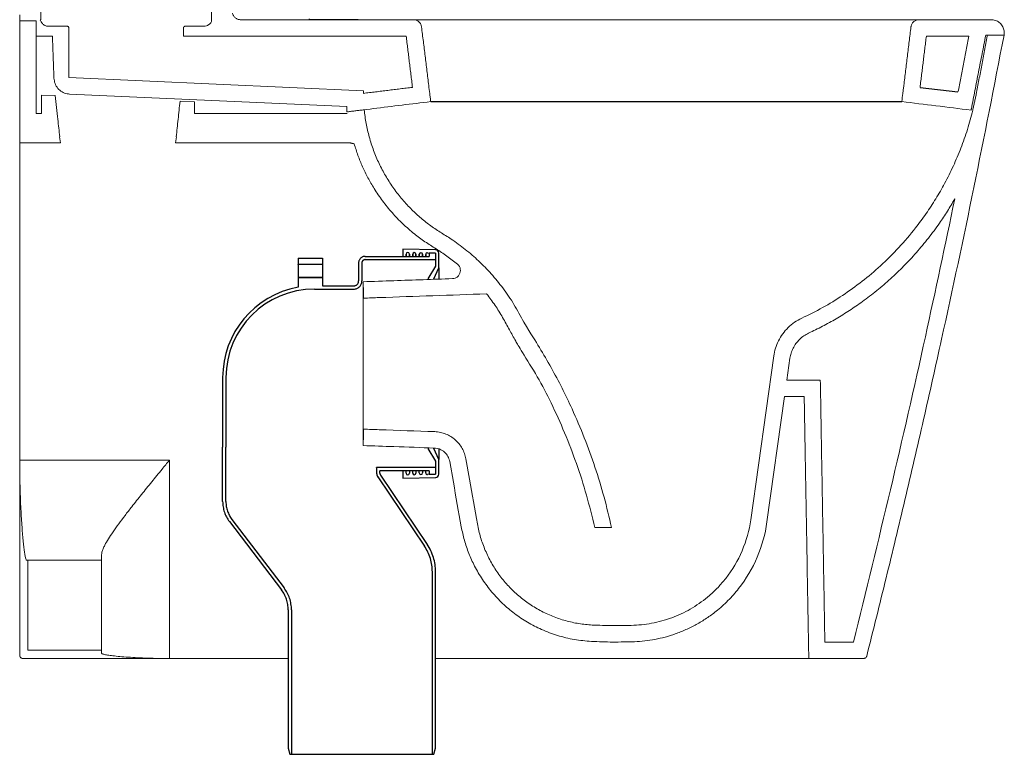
# Model space of a CAD drawing. Header units: millimetres. Extents: x 3780.828 to 3781.429, y 1874.41 to 1875.299.
# Tile 1 of 4: x 3780.828 to 3781.429, y 1874.41 to 1874.858. Entities that reach past the tile are written whole.
import ezdxf

# ---------------------------------------------------------------- set-up
doc = ezdxf.new("R2010")
doc.units = ezdxf.units.MM
doc.linetypes.add('HIDDEN', pattern=[9.525, 6.35, -3.175])
doc.linetypes.add('SLD-Solid', pattern=[0])
doc.layers.add('SANINDUSA', color=3, linetype='Continuous')

msp = doc.modelspace()

# ---------------------------------------------------------------- linework, layer by layer
at = {"layer": 'SANINDUSA', "linetype": 'SLD-Solid', "lineweight": 15}
for p, q in [((3780.82825, 1874.85734), (3780.82825, 1874.86102)), ((3780.84125, 1874.85802), (3780.84125, 1874.86302)), ((3780.94525, 1874.86302), (3780.94525, 1874.85684)), ((3780.82825, 1874.78281), (3780.82825, 1874.85734)), ((3780.83825, 1874.85734), (3780.83825, 1874.8008)), ((3780.84125, 1874.85802), (3780.84085, 1874.85802)), ((3780.85725, 1874.85402), (3780.84575, 1874.85402)), ((3780.85825, 1874.85302), (3780.85825, 1874.82266)), ((3780.92825, 1874.84802), (3780.92825, 1874.85302)), ((3780.94075, 1874.85402), (3780.92925, 1874.85402)), ((3780.96305, 1874.85802), (3781.0686, 1874.85802)), ((3781.3773, 1874.85802), (3781.42129, 1874.85802)), ((3780.83825, 1874.84802), (3780.84825, 1874.84802)), ((3780.92825, 1874.84802), (3781.06418, 1874.84802)), ((3781.38172, 1874.84802), (3781.40767, 1874.84802)), ((3781.41795, 1874.84852), (3781.42915, 1874.84852)), ((3781.41897, 1874.84852), (3781.42915, 1874.84852)), ((3780.85825, 1874.82266), (3781.03803, 1874.81453)), ((3780.84157, 1874.81203), (3780.84157, 1874.8008)), ((3780.85, 1874.81166), (3780.84157, 1874.81203)), ((3781.02803, 1874.80497), (3780.85869, 1874.81263)), ((3781.03803, 1874.81304), (3781.03803, 1874.81453)), ((3780.93493, 1874.80788), (3780.92614, 1874.80827)), ((3780.93493, 1874.80788), (3780.93493, 1874.80652)), ((3780.93493, 1874.8008), (3780.93493, 1874.80652)), ((3781.02803, 1874.80174), (3781.02803, 1874.80497)), ((3780.84157, 1874.8008), (3780.83825, 1874.8008)), ((3781.02807, 1874.8008), (3780.93493, 1874.8008)), ((3780.82825, 1874.78281), (3780.85308, 1874.78281)), ((3780.82825, 1874.77093), (3780.82825, 1874.78281)), ((3780.85256, 1874.78652), (3780.85308, 1874.78281)), ((3780.85268, 1874.78652), (3780.85256, 1874.78652)), ((3780.92342, 1874.78281), (3780.92394, 1874.78652)), ((3780.92342, 1874.78281), (3781.02991, 1874.78281)), ((3780.92394, 1874.78652), (3780.92382, 1874.78652)), ((3780.82825, 1874.70566), (3780.82825, 1874.70766)), ((3780.82825, 1874.70566), (3780.82825, 1874.70075)), ((3780.82825, 1874.70075), (3780.82825, 1874.65075)), ((3781.0379, 1874.69801), (3781.0379, 1874.59802)), ((3780.82825, 1874.65075), (3780.82825, 1874.64566)), ((3781.27452, 1874.55275), (3781.28857, 1874.6527)), ((3781.29661, 1874.63802), (3781.29847, 1874.65131)), ((3780.82825, 1874.58906), (3780.82825, 1874.64566)), ((3781.29661, 1874.63802), (3781.31699, 1874.63802)), ((3781.28443, 1874.55136), (3781.2952, 1874.62802)), ((3781.2952, 1874.62802), (3781.30716, 1874.62802)), ((3780.82825, 1874.58906), (3780.91965, 1874.58906)), ((3780.91965, 1874.58906), (3780.91965, 1874.46802)), ((3781.10061, 1874.58999), (3781.10283, 1874.57743)), ((3781.09077, 1874.58825), (3781.09298, 1874.5757)), ((3781.17928, 1874.54804), (3781.18952, 1874.54804)), ((3780.87825, 1874.53131), (3780.87825, 1874.52802)), ((3780.87825, 1874.52802), (3780.83325, 1874.52802)), ((3780.87825, 1874.47302), (3780.87825, 1874.52802)), ((3781.31978, 1874.47802), (3781.33715, 1874.47802)), ((3780.91965, 1874.46802), (3780.93987, 1874.46802)), ((3780.93987, 1874.46802), (3780.94504, 1874.46802)), ((3780.94504, 1874.46802), (3780.99215, 1874.46802)), ((3781.08215, 1874.46802), (3781.09371, 1874.46802)), ((3781.09371, 1874.46802), (3781.09853, 1874.46802)), ((3781.09853, 1874.46802), (3781.14008, 1874.46802)), ((3781.14008, 1874.46802), (3781.14525, 1874.46802)), ((3781.14525, 1874.46802), (3781.19525, 1874.46802)), ((3781.19525, 1874.46802), (3781.20007, 1874.46802)), ((3781.20007, 1874.46802), (3781.22141, 1874.46802)), ((3781.22141, 1874.46802), (3781.25746, 1874.46802)), ((3781.25746, 1874.46802), (3781.26501, 1874.46802)), ((3781.26501, 1874.46802), (3781.30367, 1874.46802)), ((3781.30367, 1874.46802), (3781.30995, 1874.46802)), ((3781.34339, 1874.46802), (3781.30995, 1874.46802))]:
    msp.add_line(p, q, dxfattribs=at)
at = {"layer": 'SANINDUSA'}
for p, q in [((3781.00493, 1874.85853), (3781.00493, 1874.85802)), ((3781.37788, 1874.81672), (3781.40104, 1874.81388)), ((3781.07917, 1874.80802), (3781.36673, 1874.80802)), ((3781.08219, 1874.71756), (3781.06215, 1874.71802)), ((3781.06215, 1874.71802), (3781.06215, 1874.71352)), ((3781.06415, 1874.71352), (3781.06415, 1874.71495)), ((3781.06415, 1874.71495), (3781.06415, 1874.71352)), ((3781.06615, 1874.71495), (3781.06615, 1874.71352)), ((3781.06615, 1874.71352), (3781.06615, 1874.71495)), ((3781.06815, 1874.71352), (3781.06815, 1874.71486)), ((3781.06815, 1874.71486), (3781.06815, 1874.71352)), ((3781.07015, 1874.71486), (3781.07015, 1874.71352)), ((3781.07015, 1874.71352), (3781.07015, 1874.71486)), ((3781.07215, 1874.71352), (3781.07215, 1874.71477)), ((3781.07215, 1874.71477), (3781.07215, 1874.71352)), ((3781.07415, 1874.71477), (3781.07415, 1874.71352)), ((3781.07415, 1874.71352), (3781.07415, 1874.71477)), ((3781.07615, 1874.71352), (3781.07615, 1874.71468)), ((3781.07615, 1874.71468), (3781.07615, 1874.71352)), ((3781.07717, 1874.71568), (3781.08215, 1874.71556)), ((3781.08215, 1874.71556), (3781.08215, 1874.70752)), ((3781.08415, 1874.70652), (3781.08415, 1874.71556)), ((3781.08215, 1874.70752), (3781.07747, 1874.69971)), ((3781.08115, 1874.69978), (3781.08415, 1874.70652)), ((3781.08415, 1874.70652), (3781.08415, 1874.69983)), ((3781.07747, 1874.59632), (3781.08215, 1874.58852)), ((3781.08415, 1874.58952), (3781.08115, 1874.59626)), ((3781.08415, 1874.5962), (3781.08415, 1874.58952)), ((3781.08215, 1874.58852), (3781.08215, 1874.58047)), ((3781.08415, 1874.58047), (3781.08415, 1874.58952)), ((3781.06215, 1874.58252), (3781.06215, 1874.57802)), ((3781.06415, 1874.58109), (3781.06415, 1874.58252)), ((3781.06615, 1874.58252), (3781.06615, 1874.58109)), ((3781.06815, 1874.58118), (3781.06815, 1874.58252)), ((3781.07015, 1874.58252), (3781.07015, 1874.58118)), ((3781.07215, 1874.58127), (3781.07215, 1874.58252)), ((3781.07415, 1874.58252), (3781.07415, 1874.58127)), ((3781.07615, 1874.58136), (3781.07615, 1874.58252)), ((3781.06215, 1874.57802), (3781.08219, 1874.57847)), ((3781.08215, 1874.58047), (3781.07717, 1874.58036))]:
    msp.add_line(p, q, dxfattribs=at)
at = {"layer": 'SANINDUSA', "linetype": 'HIDDEN'}
for p, q in [((3781.08215, 1874.71552), (3781.07815, 1874.71552)), ((3781.07815, 1874.71552), (3781.07815, 1874.71352)), ((3781.08215, 1874.71552), (3781.08215, 1874.71152)), ((3780.99815, 1874.71252), (3780.99815, 1874.70852)), ((3780.99815, 1874.71252), (3781.01315, 1874.71252)), ((3781.01315, 1874.71252), (3781.01315, 1874.70852)), ((3781.03515, 1874.70952), (3781.03515, 1874.69852)), ((3781.03715, 1874.70952), (3781.03715, 1874.69852)), ((3781.03915, 1874.71352), (3781.07815, 1874.71352)), ((3781.03915, 1874.71152), (3781.08215, 1874.71152)), ((3781.01315, 1874.70852), (3780.99815, 1874.70852)), ((3780.99815, 1874.70852), (3780.99815, 1874.70852)), ((3780.99815, 1874.70841), (3780.99815, 1874.70852)), ((3780.99815, 1874.70841), (3780.99815, 1874.70064)), ((3781.01315, 1874.70852), (3781.01315, 1874.70852)), ((3781.01315, 1874.70841), (3781.01315, 1874.70852)), ((3781.01315, 1874.70841), (3781.01315, 1874.70064)), ((3780.99815, 1874.70052), (3780.99815, 1874.70064)), ((3780.99815, 1874.70052), (3781.01315, 1874.70052)), ((3781.01315, 1874.70052), (3780.99815, 1874.70052)), ((3780.99815, 1874.70052), (3780.99815, 1874.70052)), ((3780.99815, 1874.70052), (3780.99815, 1874.69462)), ((3781.01315, 1874.70052), (3781.01315, 1874.70064)), ((3781.01315, 1874.70052), (3781.01315, 1874.70052)), ((3781.01315, 1874.70052), (3781.01315, 1874.69552)), ((3781.00815, 1874.69352), (3781.03215, 1874.69352)), ((3781.01315, 1874.69552), (3781.03215, 1874.69552)), ((3780.95215, 1874.63952), (3780.95215, 1874.59705)), ((3780.95415, 1874.63952), (3780.95415, 1874.59705)), ((3780.95215, 1874.56379), (3780.95215, 1874.59705)), ((3780.95415, 1874.56379), (3780.95415, 1874.59705)), ((3780.95415, 1874.59705), (3780.95415, 1874.59705)), ((3781.08215, 1874.58452), (3781.04615, 1874.58452)), ((3781.04615, 1874.58449), (3781.04615, 1874.58452)), ((3781.04615, 1874.58449), (3781.04615, 1874.58113)), ((3781.04815, 1874.58113), (3781.04815, 1874.58252)), ((3781.07815, 1874.58252), (3781.04815, 1874.58252)), ((3781.07815, 1874.58252), (3781.07815, 1874.58052)), ((3781.08215, 1874.58452), (3781.08215, 1874.58052)), ((3781.04683, 1874.57889), (3781.07536, 1874.5366)), ((3781.04849, 1874.58001), (3781.07702, 1874.53771)), ((3781.07815, 1874.58052), (3781.08215, 1874.58052)), ((3780.95783, 1874.55289), (3780.98965, 1874.51109)), ((3780.95623, 1874.55168), (3780.98806, 1874.50988)), ((3781.08015, 1874.40952), (3781.08015, 1874.52094)), ((3781.08215, 1874.41325), (3781.08215, 1874.52094)), ((3780.99215, 1874.49777), (3780.99215, 1874.41325)), ((3780.99415, 1874.49777), (3780.99415, 1874.40952)), ((3780.99215, 1874.41325), (3780.99315, 1874.40952)), ((3780.99315, 1874.40952), (3780.99415, 1874.40952)), ((3780.99415, 1874.40952), (3781.08015, 1874.40952)), ((3781.08015, 1874.40952), (3781.08115, 1874.40952)), ((3781.08115, 1874.40952), (3781.08215, 1874.41325))]:
    msp.add_line(p, q, dxfattribs=at)
at = {"layer": 'SANINDUSA'}
for centre, radius, start, end in [((3781.06515, 1874.71495), 0.001, 0, 180), ((3781.06915, 1874.71486), 0.001, 0, 180), ((3781.07315, 1874.71477), 0.001, 0, 180), ((3781.07715, 1874.71468), 0.001, 88.69805, 180), ((3781.08215, 1874.71556), 0.002, 0, 88.69805), ((3781.06515, 1874.58109), 0.001, 180, 0), ((3781.06915, 1874.58118), 0.001, 180, 0), ((3781.07315, 1874.58127), 0.001, 180, 0), ((3781.07715, 1874.58136), 0.001, 180, 271.30195), ((3781.08215, 1874.58047), 0.002, 271.30195, 0)]:
    msp.add_arc(centre, radius, start, end, dxfattribs=at)
at = {"layer": 'SANINDUSA', "linetype": 'HIDDEN'}
for centre, radius, start, end in [((3781.03915, 1874.70952), 0.004, 90, 180), ((3781.03915, 1874.70952), 0.002, 90, 180), ((3781.03215, 1874.69852), 0.003, 270, 0), ((3781.03215, 1874.69852), 0.005, 270, 0), ((3781.00815, 1874.63952), 0.056, 100.28656, 180), ((3781.00815, 1874.63952), 0.054, 90, 180), ((3781.05015, 1874.58113), 0.004, 180, 213.99869), ((3781.05015, 1874.58113), 0.002, 180, 214), ((3780.97215, 1874.56379), 0.02, 180, 217.28571), ((3780.97215, 1874.56379), 0.018, 180, 217.28571), ((3781.05215, 1874.52094), 0.028, 0, 34), ((3781.05215, 1874.52094), 0.03, 0, 34), ((3780.97215, 1874.49777), 0.022, 0, 37.28571), ((3780.97215, 1874.49777), 0.02, 0, 37.28571)]:
    msp.add_arc(centre, radius, start, end, dxfattribs=at)
at = {"layer": 'SANINDUSA', "linetype": 'SLD-Solid', "lineweight": 15}
for radius in [0.075, 0.085]:
    msp.add_arc((3781.20025, 1874.56319), radius, 321.88397, 352, dxfattribs=at)
for major_axis, end_param in [((-0.1108, 0.6284), 1.614243), ((-0.1385, 0.7855), 1.605549)]:
    msp.add_ellipse((3781.14222, 1874.58438), major_axis=major_axis, ratio=0.062687, start_param=1.570796, end_param=end_param, dxfattribs=at)
for points, knots in [([(3780.95815, 1874.86202), (3780.95816, 1874.86196), (3780.95825, 1874.86156), (3780.95858, 1874.86064), (3780.95944, 1874.85941), (3780.96084, 1874.85843), (3780.96212, 1874.85805), (3780.96286, 1874.85802), (3780.96305, 1874.85802)], [0, 0, 0, 0, 0.026258, 0.180307, 0.426437, 0.672567, 0.918699, 1, 1, 1, 1]), ([(3780.83825, 1874.85734), (3780.83638, 1874.85734), (3780.83305, 1874.85734), (3780.82972, 1874.85734), (3780.82825, 1874.85734)], [0, 0, 0, 0, 0.5600011, 1, 1, 1, 1]), ([(3780.84085, 1874.85802), (3780.84089, 1874.85785), (3780.84106, 1874.85713), (3780.84158, 1874.85615), (3780.84258, 1874.85507), (3780.84386, 1874.85429), (3780.84505, 1874.85403), (3780.84568, 1874.85402), (3780.84575, 1874.85402)], [0, 0, 0, 0, 0.076874, 0.323002, 0.477048, 0.72318, 0.969309, 1, 1, 1, 1]), ([(3780.85825, 1874.85302), (3780.85824, 1874.85313), (3780.85822, 1874.85335), (3780.85805, 1874.85365), (3780.85783, 1874.85385), (3780.85757, 1874.85398), (3780.85738, 1874.85402), (3780.85726, 1874.85402), (3780.85725, 1874.85402)], [0, 0, 0, 0, 0.2081709, 0.4228271, 0.637495, 0.7718513, 0.9865287, 1, 1, 1, 1]), ([(3780.92925, 1874.85402), (3780.92923, 1874.85402), (3780.9291, 1874.85401), (3780.92886, 1874.85396), (3780.92857, 1874.85377), (3780.92838, 1874.85354), (3780.92827, 1874.85328), (3780.92826, 1874.85311), (3780.92825, 1874.85302)], [0, 0, 0, 0, 0.038332, 0.25294, 0.467549, 0.682159, 0.816477, 1, 1, 1, 1]), ([(3780.94075, 1874.85402), (3780.94125, 1874.85406), (3780.9423, 1874.85415), (3780.94377, 1874.85492), (3780.94475, 1874.85591), (3780.94513, 1874.85662), (3780.94525, 1874.85684)], [0, 0, 0, 0, 0.265078, 0.56609, 0.867099, 1, 1, 1, 1]), ([(3781.07356, 1874.85363), (3781.07344, 1874.85418), (3781.07319, 1874.85528), (3781.07216, 1874.85666), (3781.07076, 1874.85763), (3781.06949, 1874.85799), (3781.06877, 1874.85801), (3781.0686, 1874.85802)], [0, 0, 0, 0, 0.2328201, 0.4656401, 0.6984607, 0.9312807, 1, 1, 1, 1]), ([(3781.0686, 1874.85802), (3781.0687, 1874.85802), (3781.0689, 1874.85802), (3781.0704, 1874.85802), (3781.07274, 1874.85802), (3781.07594, 1874.85802), (3781.07997, 1874.85802), (3781.08481, 1874.85802), (3781.09045, 1874.85802), (3781.09685, 1874.85802), (3781.10394, 1874.85802), (3781.11166, 1874.85802), (3781.11998, 1874.85802), (3781.12883, 1874.85802), (3781.13814, 1874.85802), (3781.14785, 1874.85802), (3781.1579, 1874.85802), (3781.16823, 1874.85802), (3781.17875, 1874.85802), (3781.1898, 1874.85802), (3781.1973, 1874.85802), (3781.20127, 1874.85802)], [0, 0, 0, 0, 0.054303, 0.108609, 0.160615, 0.212806, 0.264998, 0.317006, 0.36909, 0.42136, 0.473632, 0.525717, 0.577643, 0.629753, 0.681864, 0.73379, 0.785738, 0.837871, 0.889999, 0.941939, 1, 1, 1, 1]), ([(3781.24968, 1874.85802), (3781.24693, 1874.85802), (3781.24017, 1874.85802), (3781.22939, 1874.85802), (3781.21735, 1874.85802), (3781.20798, 1874.85802), (3781.20262, 1874.85802), (3781.20128, 1874.85802)], [0, 0, 0, 0, 0.170611, 0.419039, 0.667841, 0.917017, 1, 1, 1, 1]), ([(3781.2497, 1874.85802), (3781.25443, 1874.85802), (3781.26294, 1874.85802), (3781.27514, 1874.85802), (3781.28619, 1874.85802), (3781.29674, 1874.85802), (3781.30671, 1874.85802), (3781.31609, 1874.85802), (3781.325, 1874.85802), (3781.33339, 1874.85802), (3781.34117, 1874.85802), (3781.34833, 1874.85802), (3781.3548, 1874.85802), (3781.36053, 1874.85802), (3781.36545, 1874.85802), (3781.36957, 1874.85802), (3781.37286, 1874.85802), (3781.37534, 1874.85802), (3781.37697, 1874.85802), (3781.37719, 1874.85802), (3781.3773, 1874.85802)], [0, 0, 0, 0, 0.071088, 0.127939, 0.184905, 0.241756, 0.295078, 0.348589, 0.402101, 0.455423, 0.508802, 0.562373, 0.615942, 0.66932, 0.722698, 0.776266, 0.829832, 0.883207, 0.941605, 1, 1, 1, 1]), ([(3781.3773, 1874.85802), (3781.37674, 1874.85796), (3781.37561, 1874.85785), (3781.37411, 1874.85699), (3781.37298, 1874.85572), (3781.37247, 1874.85451), (3781.37236, 1874.85379), (3781.37234, 1874.85363)], [0, 0, 0, 0, 0.232818, 0.46564, 0.698461, 0.931281, 1, 1, 1, 1]), ([(3781.42915, 1874.84852), (3781.42923, 1874.84942), (3781.42939, 1874.85122), (3781.42849, 1874.85383), (3781.42683, 1874.856), (3781.42454, 1874.85749), (3781.42257, 1874.85799), (3781.42148, 1874.85801), (3781.42129, 1874.85802)], [0, 0, 0, 0, 0.191735, 0.38347, 0.575204, 0.766939, 0.958675, 1, 1, 1, 1]), ([(3780.84915, 1874.82227), (3780.84911, 1874.82338), (3780.84881, 1874.83196), (3780.84851, 1874.84054), (3780.84825, 1874.84802)], [0, 0, 0, 0, 0.129377, 1, 1, 1, 1]), ([(3781.42915, 1874.84852), (3781.4231, 1874.81752), (3781.41102, 1874.75551), (3781.3943, 1874.67735), (3781.38006, 1874.61383), (3781.36876, 1874.56525), (3781.35722, 1874.51715), (3781.3493, 1874.4854), (3781.34533, 1874.46953)], [0, 0, 0, 0, 0.2440756, 0.4882007, 0.6176712, 0.747149, 0.8735711, 1, 1, 1, 1]), ([(3780.84915, 1874.82227), (3780.8493, 1874.82115), (3780.8496, 1874.81891), (3780.85143, 1874.81597), (3780.85404, 1874.8138), (3780.85664, 1874.81281), (3780.85822, 1874.81267), (3780.85869, 1874.81263)], [0, 0, 0, 0, 0.226229, 0.452458, 0.678687, 0.904917, 1, 1, 1, 1]), ([(3781.07917, 1874.80802), (3781.07907, 1874.80884), (3781.07886, 1874.8105), (3781.07846, 1874.81381), (3781.07815, 1874.81629), (3781.07795, 1874.81794)], [0, 0, 0, 0, 0.250011, 0.500024, 1, 1, 1, 1]), ([(3781.36795, 1874.81794), (3781.36785, 1874.81712), (3781.36765, 1874.81546), (3781.36724, 1874.81215), (3781.36693, 1874.80967), (3781.36673, 1874.80802)], [0, 0, 0, 0, 0.250012, 0.500023, 1, 1, 1, 1]), ([(3780.85268, 1874.78652), (3780.8523, 1874.79008), (3780.85141, 1874.79846), (3780.85052, 1874.80684), (3780.85, 1874.81166)], [0, 0, 0, 0, 0.4245899, 1, 1, 1, 1]), ([(3780.92614, 1874.80827), (3780.92574, 1874.80458), (3780.92497, 1874.79733), (3780.9242, 1874.79008), (3780.92382, 1874.78652)], [0, 0, 0, 0, 0.5092422, 1, 1, 1, 1]), ([(3781.02803, 1874.80174), (3781.03341, 1874.8024), (3781.05046, 1874.80449), (3781.0675, 1874.80659), (3781.07917, 1874.80802)], [0, 0, 0, 0, 0.315739, 1, 1, 1, 1]), ([(3781.36673, 1874.80802), (3781.37367, 1874.80717), (3781.38778, 1874.80543), (3781.40189, 1874.8037), (3781.40905, 1874.80282)], [0, 0, 0, 0, 0.49195, 1, 1, 1, 1]), ([(3781.03853, 1874.80303), (3781.03888, 1874.80023), (3781.03958, 1874.79465), (3781.04154, 1874.78633), (3781.04418, 1874.77813), (3781.04752, 1874.77023), (3781.05146, 1874.76276), (3781.05597, 1874.75568), (3781.06111, 1874.74894), (3781.06666, 1874.74283), (3781.07248, 1874.7374), (3781.07848, 1874.73254), (3781.08497, 1874.72829), (3781.09245, 1874.72368), (3781.10034, 1874.71788), (3781.10856, 1874.71076), (3781.11623, 1874.70289), (3781.12349, 1874.69402), (3781.13022, 1874.68422), (3781.13402, 1874.67697), (3781.13592, 1874.67332)], [0, 0, 0, 0, 0.050516, 0.101032, 0.153067, 0.205102, 0.254811, 0.304519, 0.355668, 0.406817, 0.452639, 0.49846, 0.545126, 0.591829, 0.656232, 0.720635, 0.786909, 0.853182, 0.926261, 1, 1, 1, 1]), ([(3781.30562, 1874.67572), (3781.30991, 1874.67783), (3781.31848, 1874.68205), (3781.33079, 1874.68963), (3781.34261, 1874.69813), (3781.3541, 1874.70786), (3781.36505, 1874.71873), (3781.37424, 1874.7295), (3781.38166, 1874.73955), (3781.38759, 1874.74863), (3781.39316, 1874.75833), (3781.39831, 1874.76867), (3781.40294, 1874.77969), (3781.40695, 1874.79102), (3781.40902, 1874.79881), (3781.41005, 1874.8027)], [0, 0, 0, 0, 0.084257, 0.168515, 0.254764, 0.341014, 0.433918, 0.526822, 0.590549, 0.654329, 0.718057, 0.787981, 0.857905, 0.928953, 1, 1, 1, 1]), ([(3781.03243, 1874.78223), (3781.03317, 1874.77987), (3781.03465, 1874.77513), (3781.0375, 1874.7682), (3781.04079, 1874.76142), (3781.04484, 1874.75439), (3781.04971, 1874.74726), (3781.05553, 1874.74008), (3781.06201, 1874.73335), (3781.06874, 1874.72744), (3781.0756, 1874.7224), (3781.08242, 1874.71814), (3781.08917, 1874.71377), (3781.09337, 1874.71044), (3781.09547, 1874.70878)], [0, 0, 0, 0, 0.074911, 0.149823, 0.226149, 0.302475, 0.394586, 0.486697, 0.581488, 0.67628, 0.757223, 0.83822, 0.91911, 1, 1, 1, 1]), ([(3780.82825, 1874.70766), (3780.82825, 1874.71028), (3780.82825, 1874.71552), (3780.82825, 1874.72327), (3780.82825, 1874.73081), (3780.82825, 1874.73804), (3780.82825, 1874.74486), (3780.82825, 1874.75121), (3780.82825, 1874.75699), (3780.82825, 1874.76212), (3780.82825, 1874.767), (3780.82825, 1874.76953), (3780.82825, 1874.77093)], [0, 0, 0, 0, 0.097401, 0.195112, 0.292514, 0.389912, 0.48762, 0.585019, 0.682468, 0.780227, 0.877676, 1, 1, 1, 1]), ([(3781.30984, 1874.66666), (3781.31269, 1874.66803), (3781.31838, 1874.67077), (3781.32669, 1874.67541), (3781.33481, 1874.68042), (3781.34311, 1874.68612), (3781.35152, 1874.69256), (3781.35994, 1874.69978), (3781.36802, 1874.70753), (3781.37573, 1874.7158), (3781.38303, 1874.72458), (3781.38929, 1874.73305), (3781.39464, 1874.74108), (3781.39761, 1874.74612), (3781.3991, 1874.74865)], [0, 0, 0, 0, 0.0769898, 0.15398, 0.2316683, 0.3093563, 0.3993766, 0.4894674, 0.5794896, 0.6721251, 0.7648358, 0.85747, 0.9286661, 1, 1, 1, 1]), ([(3781.3991, 1874.74865), (3781.39317, 1874.72056), (3781.38066, 1874.66125), (3781.36007, 1874.57101), (3781.3448, 1874.50902), (3781.33715, 1874.47802)], [0, 0, 0, 0, 0.310112, 0.65502, 1, 1, 1, 1]), ([(3781.09247, 1874.69992), (3781.09303, 1874.69999), (3781.09415, 1874.70014), (3781.09561, 1874.70106), (3781.0967, 1874.70236), (3781.0973, 1874.70397), (3781.09733, 1874.70568), (3781.09679, 1874.7073), (3781.09604, 1874.70829), (3781.09554, 1874.70871), (3781.09547, 1874.70878)], [0, 0, 0, 0, 0.139487, 0.278973, 0.418455, 0.557932, 0.697407, 0.836885, 0.976368, 1, 1, 1, 1]), ([(3781.0379, 1874.69801), (3781.04416, 1874.69823), (3781.06235, 1874.69887), (3781.08054, 1874.6995), (3781.09247, 1874.69992)], [0, 0, 0, 0, 0.344218, 1, 1, 1, 1]), ([(3781.03825, 1874.68802), (3781.04142, 1874.68813), (3781.06642, 1874.689), (3781.09143, 1874.68987), (3781.11327, 1874.69064)], [0, 0, 0, 0, 0.126696, 1, 1, 1, 1]), ([(3781.11327, 1874.69064), (3781.11502, 1874.68832), (3781.11853, 1874.68369), (3781.12317, 1874.67624), (3781.1273, 1874.66842), (3781.13047, 1874.66294), (3781.13292, 1874.65848), (3781.13511, 1874.65481)], [0, 0, 0, 0, 0.212493, 0.424986, 0.642167, 0.859348, 1, 1, 1, 1]), ([(3781.18952, 1874.54804), (3781.18807, 1874.55423), (3781.18516, 1874.56663), (3781.17956, 1874.58489), (3781.17305, 1874.60286), (3781.16622, 1874.61892), (3781.15939, 1874.63315), (3781.15275, 1874.64565), (3781.14565, 1874.65792), (3781.14049, 1874.66586), (3781.13592, 1874.67332)], [0, 0, 0, 0, 0.143359, 0.287127, 0.430486, 0.574253, 0.680356, 0.786458, 0.893229, 1, 1, 1, 1]), ([(3781.30562, 1874.67572), (3781.30415, 1874.67495), (3781.30116, 1874.67338), (3781.29727, 1874.67013), (3781.29392, 1874.66629), (3781.29135, 1874.66203), (3781.28947, 1874.65746), (3781.28887, 1874.6543), (3781.28857, 1874.6527)], [0, 0, 0, 0, 0.1669799, 0.3388019, 0.5057815, 0.6776033, 0.8367168, 1, 1, 1, 1]), ([(3781.30984, 1874.66666), (3781.30886, 1874.66614), (3781.30687, 1874.66509), (3781.30428, 1874.66293), (3781.30204, 1874.66037), (3781.30033, 1874.65753), (3781.29907, 1874.65448), (3781.29867, 1874.65237), (3781.29847, 1874.65131)], [0, 0, 0, 0, 0.16698, 0.338801, 0.505781, 0.677603, 0.836717, 1, 1, 1, 1]), ([(3781.13511, 1874.65481), (3781.13781, 1874.65048), (3781.14449, 1874.64016), (3781.15307, 1874.62352), (3781.16107, 1874.60585), (3781.16827, 1874.58706), (3781.17449, 1874.56779), (3781.17768, 1874.55463), (3781.17928, 1874.54804)], [0, 0, 0, 0, 0.154413, 0.309243, 0.480483, 0.652293, 0.82585, 1, 1, 1, 1]), ([(3781.31978, 1874.47802), (3781.31954, 1874.49135), (3781.31908, 1874.51801), (3781.31838, 1874.55801), (3781.31768, 1874.59801), (3781.31722, 1874.62468), (3781.31699, 1874.63802)], [0, 0, 0, 0, 0.24998, 0.49996, 0.74994, 1, 1, 1, 1]), ([(3781.30995, 1874.46802), (3781.30982, 1874.47553), (3781.30956, 1874.49056), (3781.30916, 1874.5131), (3781.30877, 1874.53564), (3781.30838, 1874.55818), (3781.30798, 1874.58109), (3781.30757, 1874.60437), (3781.3073, 1874.62013), (3781.30716, 1874.62802)], [0, 0, 0, 0, 0.140876, 0.281752, 0.422627, 0.563503, 0.704379, 0.852189, 1, 1, 1, 1]), ([(3781.08162, 1874.6065), (3781.07033, 1874.6069), (3781.05587, 1874.6074), (3781.04142, 1874.60791), (3781.03825, 1874.60802)], [0, 0, 0, 0, 0.780808, 1, 1, 1, 1]), ([(3781.10061, 1874.58999), (3781.10036, 1874.59109), (3781.09986, 1874.59328), (3781.09843, 1874.59636), (3781.09654, 1874.59916), (3781.09419, 1874.6016), (3781.09147, 1874.60362), (3781.08841, 1874.60516), (3781.0851, 1874.6062), (3781.08278, 1874.6064), (3781.08162, 1874.6065)], [0, 0, 0, 0, 0.123912, 0.247825, 0.371737, 0.49565, 0.619562, 0.743475, 0.871737, 1, 1, 1, 1]), ([(3781.08127, 1874.59651), (3781.07309, 1874.5968), (3781.05864, 1874.5973), (3781.04418, 1874.5978), (3781.0379, 1874.59802)], [0, 0, 0, 0, 0.565508, 1, 1, 1, 1]), ([(3781.09077, 1874.58825), (3781.09046, 1874.58934), (3781.08985, 1874.59152), (3781.08764, 1874.59415), (3781.08471, 1874.59604), (3781.08243, 1874.59635), (3781.08127, 1874.59651)], [0, 0, 0, 0, 0.247841, 0.495681, 0.743522, 1, 1, 1, 1]), ([(3780.82825, 1874.52802), (3780.82825, 1874.53301), (3780.82825, 1874.55336), (3780.82825, 1874.57371), (3780.82825, 1874.58906)], [0, 0, 0, 0, 0.2455781, 1, 1, 1, 1]), ([(3780.8324, 1874.52802), (3780.83231, 1874.52809), (3780.83212, 1874.52824), (3780.83179, 1874.52943), (3780.83143, 1874.5313), (3780.83104, 1874.53391), (3780.83064, 1874.53721), (3780.83024, 1874.54114), (3780.82985, 1874.54569), (3780.82947, 1874.55077), (3780.82913, 1874.55632), (3780.82883, 1874.56228), (3780.82858, 1874.56856), (3780.8284, 1874.57517), (3780.82827, 1874.58204), (3780.82826, 1874.58672), (3780.82825, 1874.58906)], [0, 0, 0, 0, 0.071022, 0.142272, 0.213295, 0.284312, 0.355554, 0.426571, 0.49768, 0.569017, 0.640124, 0.710993, 0.78209, 0.852957, 0.926478, 1, 1, 1, 1]), ([(3780.87825, 1874.53131), (3780.8783, 1874.53185), (3780.87839, 1874.53293), (3780.87911, 1874.53495), (3780.88035, 1874.53759), (3780.88234, 1874.54101), (3780.8852, 1874.54535), (3780.88862, 1874.55013), (3780.89249, 1874.55529), (3780.89715, 1874.56128), (3780.9026, 1874.56813), (3780.90882, 1874.57581), (3780.91453, 1874.5828), (3780.91814, 1874.58722), (3780.91964, 1874.58905), (3780.91965, 1874.58906)], [0, 0, 0, 0, 0.053183, 0.106589, 0.159834, 0.238996, 0.318225, 0.402781, 0.487656, 0.572344, 0.687588, 0.803242, 0.9186, 0.999437, 1, 1, 1, 1]), ([(3781.09782, 1874.54841), (3781.0984, 1874.54565), (3781.09955, 1874.54013), (3781.10231, 1874.53211), (3781.10594, 1874.52406), (3781.11062, 1874.51613), (3781.11636, 1874.50848), (3781.12292, 1874.50151), (3781.13024, 1874.49534), (3781.1382, 1874.49001), (3781.14698, 1874.48545), (3781.15654, 1874.4819), (3781.16677, 1874.47936), (3781.17375, 1874.47875), (3781.17724, 1874.47845)], [0, 0, 0, 0, 0.073993, 0.1481708, 0.2221641, 0.3057123, 0.3895264, 0.4730748, 0.5566884, 0.6405684, 0.7241821, 0.8160036, 0.9081787, 1, 1, 1, 1]), ([(3781.10768, 1874.55015), (3781.10827, 1874.5474), (3781.10944, 1874.5419), (3781.11236, 1874.53397), (3781.11607, 1874.52639), (3781.12064, 1874.51929), (3781.12597, 1874.51275), (3781.13199, 1874.50683), (3781.13866, 1874.50164), (3781.14586, 1874.49721), (3781.15346, 1874.49364), (3781.16137, 1874.49098), (3781.16947, 1874.48914), (3781.17498, 1874.48868), (3781.17773, 1874.48845)], [0, 0, 0, 0, 0.0835751, 0.1674169, 0.2509925, 0.3345747, 0.4184228, 0.5020053, 0.5856846, 0.6696303, 0.7533096, 0.8354558, 0.917854, 1, 1, 1, 1]), ([(3780.8324, 1874.52802), (3780.83265, 1874.52802), (3780.83314, 1874.52802), (3780.83321, 1874.52802), (3780.83325, 1874.52802)], [0, 0, 0, 0, 0.499862, 1, 1, 1, 1]), ([(3780.83325, 1874.52802), (3780.83325, 1874.5195), (3780.83325, 1874.50117), (3780.83325, 1874.48284), (3780.83325, 1874.47302)], [0, 0, 0, 0, 0.464442, 1, 1, 1, 1]), ([(3781.20317, 1874.48829), (3781.20525, 1874.48841), (3781.2094, 1874.48867), (3781.21561, 1874.48972), (3781.22178, 1874.49127), (3781.22779, 1874.49335), (3781.23355, 1874.4959), (3781.23908, 1874.49892), (3781.24438, 1874.50244), (3781.2496, 1874.50658), (3781.25466, 1874.51135), (3781.25772, 1874.51504), (3781.25926, 1874.51689)], [0, 0, 0, 0, 0.095942, 0.191883, 0.290613, 0.389342, 0.485273, 0.581204, 0.679929, 0.778653, 0.888815, 1, 1, 1, 1]), ([(3781.20357, 1874.47828), (3781.20566, 1874.47841), (3781.20983, 1874.47866), (3781.21609, 1874.47963), (3781.2223, 1874.48103), (3781.22864, 1874.48299), (3781.23501, 1874.48553), (3781.2414, 1874.48871), (3781.24756, 1874.49245), (3781.25409, 1874.49724), (3781.26081, 1874.5032), (3781.26501, 1874.5082), (3781.26713, 1874.51072)], [0, 0, 0, 0, 0.085191, 0.170382, 0.257503, 0.344623, 0.440574, 0.536526, 0.635269, 0.734012, 0.866118, 1, 1, 1, 1]), ([(3781.17773, 1874.48845), (3781.18197, 1874.48828), (3781.19044, 1874.48794), (3781.19893, 1874.48817), (3781.20317, 1874.48829)], [0, 0, 0, 0, 0.499503, 1, 1, 1, 1]), ([(3781.17724, 1874.47845), (3781.18162, 1874.47827), (3781.1904, 1874.47792), (3781.19918, 1874.47816), (3781.20357, 1874.47828)], [0, 0, 0, 0, 0.4995037, 1, 1, 1, 1]), ([(3780.82884, 1874.4686), (3780.82882, 1874.46862), (3780.82875, 1874.46869), (3780.82863, 1874.46883), (3780.8285, 1874.46903), (3780.82842, 1874.46921), (3780.82836, 1874.46936), (3780.82832, 1874.46949), (3780.82829, 1874.46961), (3780.82827, 1874.46972), (3780.82826, 1874.46983), (3780.82825, 1874.46991), (3780.82825, 1874.46998), (3780.82825, 1874.47001), (3780.82825, 1874.47002)], [0, 0, 0, 0, 0.080478, 0.376596, 0.576265, 0.711264, 0.802895, 0.865447, 0.908521, 0.949193, 0.97029, 0.985373, 0.995963, 1, 1, 1, 1]), ([(3780.83025, 1874.46802), (3780.83023, 1874.46802), (3780.83017, 1874.46802), (3780.83007, 1874.46802), (3780.82989, 1874.46805), (3780.82946, 1874.46815), (3780.82914, 1874.46834), (3780.82894, 1874.46851), (3780.82884, 1874.4686)], [0, 0, 0, 0, 0.01125, 0.025118, 0.050246, 0.135869, 0.543485, 1, 1, 1, 1]), ([(3780.83325, 1874.47302), (3780.83926, 1874.47302), (3780.85294, 1874.47302), (3780.86794, 1874.47302), (3780.87693, 1874.47302), (3780.87825, 1874.47302)], [0, 0, 0, 0, 0.400902, 0.911994, 1, 1, 1, 1]), ([(3780.87825, 1874.47302), (3780.87825, 1874.47294), (3780.87825, 1874.47279), (3780.87825, 1874.47174), (3780.87825, 1874.47122)], [0, 0, 0, 0, 0.500139, 1, 1, 1, 1]), ([(3780.91965, 1874.46802), (3780.91741, 1874.46803), (3780.91292, 1874.46805), (3780.90634, 1874.46822), (3780.9001, 1874.46848), (3780.89436, 1874.46882), (3780.88931, 1874.46922), (3780.88504, 1874.46966), (3780.88172, 1874.47012), (3780.8796, 1874.47054), (3780.87845, 1874.47091), (3780.87832, 1874.47112), (3780.87825, 1874.47122)], [0, 0, 0, 0, 0.10435, 0.208701, 0.313033, 0.417368, 0.522061, 0.626757, 0.732028, 0.8373, 0.91865, 1, 1, 1, 1]), ([(3781.34339, 1874.46802), (3781.34362, 1874.46804), (3781.34407, 1874.46808), (3781.34466, 1874.46843), (3781.34512, 1874.46892), (3781.34526, 1874.46933), (3781.34533, 1874.46953)], [0, 0, 0, 0, 0.254781, 0.509561, 0.764339, 1, 1, 1, 1]), ([(3780.87825, 1874.46802), (3780.88242, 1874.46802), (3780.89622, 1874.46802), (3780.91001, 1874.46802), (3780.91965, 1874.46802)], [0, 0, 0, 0, 0.301963, 1, 1, 1, 1])]:
    msp.add_open_spline(points, degree=3, knots=knots, dxfattribs=at)
at = {"layer": 'SANINDUSA'}
msp.add_open_spline([(3781.03493, 1874.85802), (3781.03493, 1874.85802), (3781.03335, 1874.85802), (3781.02772, 1874.85802), (3781.02391, 1874.85802), (3781.01595, 1874.85802), (3781.01213, 1874.85802), (3781.00651, 1874.85802), (3781.00493, 1874.85802), (3781.00493, 1874.85802)], degree=3, knots=[0, 0, 0, 0, 0.25, 0.25, 0.5, 0.5, 0.75, 0.75, 1, 1, 1, 1], dxfattribs=at)
at = {"layer": 'SANINDUSA', "linetype": 'SLD-Solid', "lineweight": 15}
for points in [[(3781.07356, 1874.85363), (3781.07795, 1874.81794)], [(3781.36795, 1874.81794), (3781.37234, 1874.85363)], [(3781.06418, 1874.84802), (3781.06802, 1874.81672)], [(3781.37788, 1874.81672), (3781.38172, 1874.84802)], [(3781.40767, 1874.84802), (3781.40104, 1874.81388)], [(3781.41795, 1874.84852), (3781.40921, 1874.80362)], [(3781.41887, 1874.84802), (3781.41218, 1874.81247)], [(3781.41887, 1874.84802), (3781.41897, 1874.84852)], [(3781.03803, 1874.81304), (3781.06802, 1874.81672)], [(3781.41005, 1874.8027), (3781.41218, 1874.81247)], [(3781.02829, 1874.80177), (3781.03853, 1874.80303)], [(3781.40921, 1874.80362), (3781.40905, 1874.80282)], [(3781.02991, 1874.78281), (3781.03243, 1874.78223)], [(3781.0379, 1874.69801), (3781.03825, 1874.68802)], [(3781.03825, 1874.60802), (3781.0379, 1874.59802)], [(3780.82825, 1874.52802), (3780.82825, 1874.47002)], [(3780.83025, 1874.46802), (3780.87825, 1874.46802)]]:
    msp.add_open_spline(points, degree=1, dxfattribs=at)

doc.saveas('drawing.dxf')
